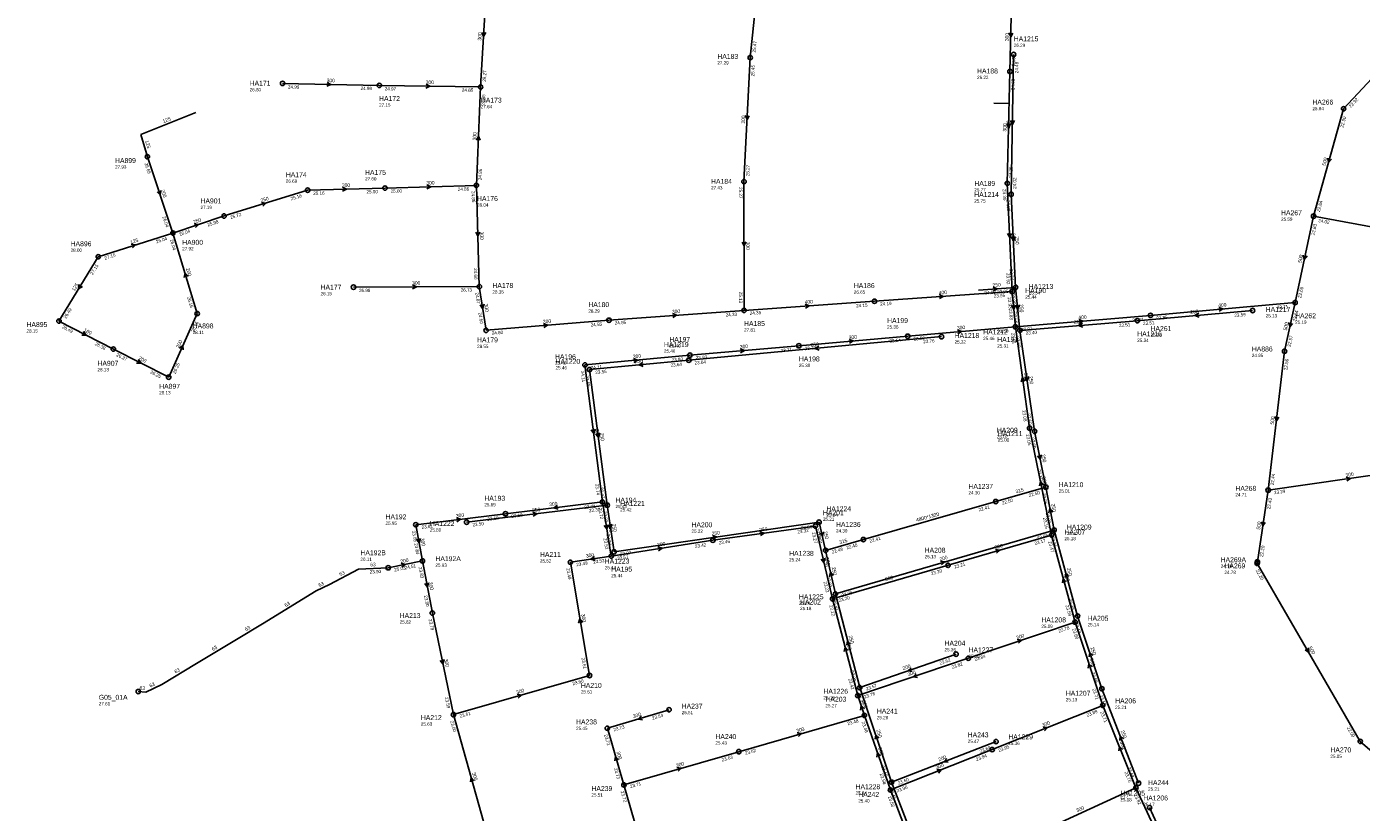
# Model space of a CAD drawing. Header units: metres. Extents: x 179992 to 198392, y 351761 to 369438.
# Tile 102 of 194: x 194012 to 194499, y 360667 to 360953. Entities that reach past the tile are written whole.
import ezdxf

# ---------------------------------------------------------------- set-up
doc = ezdxf.new("R2010")
doc.units = ezdxf.units.M

msp = doc.modelspace()

# ---------------------------------------------------------------- linework, layer by layer
at = {"layer": 'B-WE-RI-GWA-RIOOLLEIDING', "linetype": 'Continuous'}
msp.add_lwpolyline([(194364.924, 360925.469), (194370.576, 360925.271)], dxfattribs=at)
at = {"layer": 'B-WE-RI-GWA-RIOOLLEIDING_BETON_250', "linetype": 'Continuous'}
msp.add_lwpolyline([(194262.52, 360766.08), (194299.906, 360771.282)], dxfattribs=at)
at = {"layer": 'B-WE-RI-GWA-RIOOLLEIDING_BETON_300', "linetype": 'Continuous'}
for points in [[(194279.61, 360975.96), (194276.14, 360942.05)], [(194180.03, 360968.17), (194177.86, 360931.33)], [(194371.47, 360962.15), (194370.86, 360936.99)], [(194276.14, 360942.05), (194273.88, 360896.85)], [(194370.86, 360936.99), (194369.87, 360896.18)], [(194105.64, 360932.62), (194140.92, 360931.92)], [(194140.92, 360931.92), (194177.86, 360931.33)], [(194177.86, 360931.33), (194176.3, 360895.44)], [(194143, 360894.48), (194176.3, 360895.44)], [(194176.3, 360895.44), (194177.38, 360858.54)], [(194273.88, 360896.85), (194273.9, 360849.9)], [(194369.87, 360896.18), (194371.64, 360856.78)], [(194114.79, 360893.71), (194143, 360894.48)], [(194481.53, 360884.24), (194532.23, 360874.92)], [(194131.5, 360858.36), (194177.38, 360858.54)], [(194177.38, 360858.54), (194179.83, 360842.62)], [(194224.66, 360846.31), (194273.9, 360849.9)], [(194179.83, 360842.62), (194224.66, 360846.31)], [(194333.59, 360840.48), (194372.83, 360843.89)], [(194378.01, 360806.97), (194372.83, 360843.89)], [(194293.89, 360836.98), (194333.59, 360840.48)], [(194215.906, 360830.003), (194254.18, 360833.58)], [(194254.18, 360833.58), (194293.89, 360836.98)], [(194222.27, 360780.07), (194215.906, 360830.003)], [(194386.03, 360767.98), (194378.01, 360806.97)], [(194464.99, 360784.35), (194524.9, 360792.92)], [(194186.91, 360775.74), (194222.27, 360780.07)], [(194222.27, 360780.07), (194225.48, 360760.35)], [(194154.22, 360771.75), (194186.91, 360775.74)], [(194154.22, 360771.75), (194156.65, 360758.54)], [(194299.906, 360771.282), (194306.17, 360744.72)], [(194225.48, 360760.35), (194262.52, 360766.08)], [(194348.27, 360756.96), (194386.03, 360767.98)], [(194394.57, 360736.25), (194386.03, 360767.98)], [(194210.58, 360758.08), (194225.48, 360760.35)], [(194156.65, 360758.54), (194160.25, 360739.56)], [(194217.56, 360716.8), (194210.58, 360758.08)], [(194306.17, 360744.72), (194348.27, 360756.96)], [(194315.39, 360709.47), (194306.17, 360744.72)], [(194160.25, 360739.56), (194167.95, 360702.52)], [(194355.67, 360723.09), (194394.57, 360736.25)], [(194404.69, 360705.91), (194394.57, 360736.25)], [(194315.39, 360709.47), (194355.67, 360723.09)], [(194167.95, 360702.52), (194217.56, 360716.8)], [(194317.78, 360702.24), (194315.39, 360709.47)], [(194364.36, 360689.77), (194404.69, 360705.91)], [(194416.78, 360675.85), (194404.69, 360705.91)], [(194180.87, 360656.6), (194167.95, 360702.52)], [(194246.55, 360704.31), (194224.06, 360697.54)], [(194271.98, 360689.02), (194317.78, 360702.24)], [(194327.26, 360675.08), (194317.78, 360702.24)], [(194224.06, 360697.54), (194230.08, 360676.9)], [(194230.08, 360676.9), (194271.98, 360689.02)], [(194327.26, 360675.08), (194364.36, 360689.77)], [(194241.85, 360636.2), (194230.08, 360676.9)], [(194340.27, 360640.99), (194327.26, 360675.08)], [(194377.34, 360657.79), (194416.78, 360675.85)], [(194430.57, 360646.1), (194416.78, 360675.85)]]:
    msp.add_lwpolyline(points, dxfattribs=at)
at = {"layer": 'B-WE-RI-GWA-RIOOLLEIDING_BETON_400', "linetype": 'Continuous'}
for points in [[(194321.45, 360853.23), (194371.64, 360856.78)], [(194371.64, 360856.78), (194372.83, 360843.89)], [(194273.9, 360849.9), (194321.45, 360853.23)], [(194422.1, 360848.06), (194474.82, 360852.73)], [(194372.83, 360843.89), (194422.1, 360848.06)]]:
    msp.add_lwpolyline(points, dxfattribs=at)
at = {"layer": 'B-WE-RI-GWA-RIOOLLEIDING_BETON_500', "linetype": 'Continuous'}
for points in [[(194523.59, 360956.6), (194492.48, 360923.41)], [(194492.48, 360923.41), (194481.53, 360884.24)], [(194481.53, 360884.24), (194474.82, 360852.73)], [(194474.82, 360852.73), (194470.96, 360834.98)], [(194470.96, 360834.98), (194464.99, 360784.35)], [(194464.99, 360784.35), (194461.055, 360758.237)], [(194461.055, 360758.237), (194460.97, 360757.67)], [(194460.97, 360757.67), (194498.56, 360692.75)], [(194498.56, 360692.75), (194537.58, 360659.17)]]:
    msp.add_lwpolyline(points, dxfattribs=at)
at = {"layer": 'B-WE-RI-GWA-RIOOLLEIDING_GVK_125', "linetype": 'Continuous'}
msp.add_lwpolyline([(194024.13, 360845.98), (194038.46, 360869.45)], dxfattribs=at)
at = {"layer": 'B-WE-RI-GWA-RIOOLLEIDING_PVC_125', "linetype": 'Continuous'}
for points in [[(194074, 360922), (194054, 360914)], [(194054, 360914), (194056.36, 360905.91)], [(194038.46, 360869.45), (194065.67, 360878.09)]]:
    msp.add_lwpolyline(points, dxfattribs=at)
at = {"layer": 'B-WE-RI-GWA-RIOOLLEIDING_PVC_160', "linetype": 'Continuous'}
msp.add_lwpolyline([(194043.95, 360835.79), (194024.13, 360845.98)], dxfattribs=at)
at = {"layer": 'B-WE-RI-GWA-RIOOLLEIDING_PVC_200', "linetype": 'Continuous'}
for points in [[(194056.36, 360905.91), (194065.67, 360878.09)], [(194074.51, 360848.72), (194065.67, 360878.09)], [(194064.12, 360825.54), (194074.51, 360848.72)], [(194064.12, 360825.54), (194043.95, 360835.79)], [(194156.65, 360758.54), (194144.16, 360756.05)]]:
    msp.add_lwpolyline(points, dxfattribs=at)
at = {"layer": 'B-WE-RI-GWA-RIOOLLEIDING_PVC_250', "linetype": 'Continuous'}
for points in [[(194114.79, 360893.71), (194084.33, 360884.3)], [(194065.67, 360878.09), (194084.33, 360884.3)]]:
    msp.add_lwpolyline(points, dxfattribs=at)
at = {"layer": 'B-WE-RI-GWA-RIOOLPUT_INSPECTIEPUT'}
for centre in [(194276.14, 360942.05), (194370.86, 360936.99), (194105.64, 360932.62), (194140.92, 360931.92), (194177.86, 360931.33), (194492.48, 360923.41), (194056.36, 360905.91), (194176.3, 360895.44), (194273.88, 360896.85), (194369.87, 360896.18), (194114.79, 360893.71), (194143, 360894.48), (194084.33, 360884.3), (194481.53, 360884.24), (194065.67, 360878.09), (194038.46, 360869.45), (194131.5, 360858.36), (194177.38, 360858.54), (194371.64, 360856.78), (194321.45, 360853.23), (194474.82, 360852.73), (194024.13, 360845.98), (194074.51, 360848.72), (194224.66, 360846.31), (194273.9, 360849.9), (194422.1, 360848.06), (194179.83, 360842.62), (194372.83, 360843.89), (194293.89, 360836.98), (194333.59, 360840.48), (194043.95, 360835.79), (194254.18, 360833.58), (194470.96, 360834.98), (194215.91, 360830), (194064.12, 360825.54), (194378.01, 360806.97), (194464.99, 360784.35), (194222.27, 360780.07), (194186.91, 360775.74), (194154.22, 360771.75), (194299.91, 360771.28), (194262.52, 360766.08), (194386.03, 360767.98), (194156.65, 360758.54), (194225.48, 360760.35), (194210.58, 360758.08), (194348.27, 360756.96), (194460.97, 360757.67), (194461.05, 360758.24), (194306.17, 360744.72), (194160.25, 360739.56), (194394.57, 360736.25), (194355.67, 360723.09), (194217.56, 360716.8), (194315.39, 360709.47), (194404.69, 360705.91), (194167.95, 360702.52), (194246.55, 360704.31), (194317.78, 360702.24), (194224.06, 360697.54), (194498.56, 360692.75), (194271.98, 360689.02), (194364.36, 360689.77), (194230.08, 360676.9), (194416.78, 360675.85), (194327.26, 360675.08)]:
    msp.add_circle(centre, 0.8, dxfattribs=at)
at = {"layer": 'B-WE-RI-GWA_STROMINGSRICHTING'}
for points in [[(194178.31, 360951.23), (194178.95, 360949.75), (194179.75, 360951.15)], [(194370.48, 360951.03), (194371.16, 360949.57), (194371.92, 360950.99)], [(194121.85, 360933.02), (194123.28, 360932.27), (194121.83, 360931.58)], [(194157.96, 360932.37), (194159.39, 360931.62), (194157.94, 360930.93)], [(194274.36, 360920.92), (194275.01, 360919.45), (194275.8, 360920.85)], [(194369.68, 360918.04), (194370.36, 360916.58), (194371.12, 360918.01)], [(194176.3, 360911.98), (194177.08, 360913.39), (194177.74, 360911.92)], [(194486.7, 360905.41), (194487.01, 360903.82), (194488.09, 360905.02)], [(194158.19, 360895.64), (194159.65, 360894.96), (194158.23, 360894.2)], [(194061.24, 360893.59), (194061.02, 360892), (194059.88, 360893.14)], [(194127.44, 360894.78), (194128.9, 360894.09), (194127.48, 360893.34)], [(194097.97, 360889.27), (194099.56, 360889.01), (194098.4, 360887.89)], [(194073.41, 360881.42), (194075, 360881.2), (194073.86, 360880.06)], [(194177.52, 360878.45), (194176.84, 360876.99), (194176.08, 360878.41)], [(194371.41, 360877.95), (194370.76, 360876.48), (194369.97, 360877.89)], [(194050.47, 360874.02), (194052.07, 360873.77), (194050.91, 360872.65)], [(194274.61, 360874.82), (194273.89, 360873.38), (194273.17, 360874.81)], [(194477.77, 360870.04), (194478.17, 360868.48), (194479.18, 360869.74)], [(194071.19, 360862.23), (194070.09, 360863.41), (194069.82, 360861.82)], [(194031.43, 360859.32), (194031.29, 360857.71), (194032.66, 360858.57)], [(194153, 360859.16), (194154.44, 360858.45), (194153, 360857.72)], [(194179.1, 360852.11), (194178.6, 360850.58), (194177.67, 360851.89)], [(194296.19, 360852.18), (194297.67, 360851.57), (194296.29, 360850.75)], [(194345.06, 360855.62), (194346.55, 360855.01), (194345.16, 360854.19)], [(194372.82, 360851.84), (194372.23, 360850.34), (194371.39, 360851.7)], [(194247.79, 360848.72), (194249.28, 360848.1), (194247.9, 360847.28)], [(194446.96, 360850.99), (194448.46, 360850.4), (194447.09, 360849.55)], [(194033.09, 360842.18), (194034.04, 360840.89), (194032.43, 360840.9)], [(194200.75, 360845.06), (194202.24, 360844.46), (194200.87, 360843.63)], [(194351.71, 360842.78), (194353.21, 360842.18), (194351.84, 360841.34)], [(194395.97, 360846.57), (194397.46, 360845.97), (194396.09, 360845.14)], [(194472.49, 360845.42), (194472.89, 360843.85), (194473.9, 360845.11)], [(194068.07, 360836.11), (194069.32, 360837.13), (194069.38, 360835.52)], [(194312.24, 360839.32), (194313.74, 360838.73), (194312.37, 360837.89)], [(194233.54, 360832.37), (194235.04, 360831.79), (194233.68, 360830.94)], [(194272.54, 360835.87), (194274.04, 360835.28), (194272.66, 360834.44)], [(194053.08, 360831.96), (194054.04, 360830.66), (194052.43, 360830.68)], [(194376.33, 360824.1), (194375.42, 360825.43), (194374.91, 360823.9)], [(194467.43, 360811.18), (194467.97, 360809.66), (194468.86, 360811.01)], [(194219.62, 360806.56), (194219.09, 360805.04), (194218.19, 360806.37)], [(194493.42, 360789.14), (194494.95, 360788.64), (194493.62, 360787.72)], [(194383.02, 360786.21), (194382.02, 360787.47), (194381.6, 360785.92)], [(194205.93, 360778.79), (194204.59, 360777.91), (194206.11, 360777.37)], [(194169.05, 360774.29), (194170.57, 360773.74), (194169.22, 360772.86)], [(194224.35, 360771.75), (194223.88, 360770.21), (194222.93, 360771.52)], [(194279.69, 360769.2), (194281.21, 360768.68), (194279.89, 360767.77)], [(194462.53, 360772.82), (194463.02, 360771.29), (194463.95, 360772.61)], [(194155.88, 360766.69), (194155.43, 360765.15), (194154.47, 360766.43)], [(194219.35, 360760.14), (194218.03, 360759.21), (194219.56, 360758.72)], [(194242.47, 360763.71), (194244, 360763.21), (194242.69, 360762.28)], [(194303.41, 360759.57), (194303.04, 360758), (194302.01, 360759.24)], [(194365.57, 360762.76), (194367.15, 360762.47), (194365.97, 360761.38)], [(194148.85, 360757.72), (194150.4, 360757.29), (194149.13, 360756.31)], [(194158.89, 360750.6), (194158.45, 360749.05), (194157.47, 360750.33)], [(194391.37, 360750.91), (194390.3, 360752.11), (194389.98, 360750.54)], [(194215.02, 360736.14), (194214.07, 360737.44), (194213.6, 360735.9)], [(194311.84, 360725.88), (194310.78, 360727.09), (194310.45, 360725.52)], [(194373.53, 360729.89), (194375.12, 360729.67), (194373.99, 360728.53)], [(194479.67, 360726.82), (194479.77, 360725.21), (194478.42, 360726.1)], [(194164.51, 360722.6), (194164.1, 360721.04), (194163.1, 360722.3)], [(194400.77, 360719.94), (194399.63, 360721.08), (194399.4, 360719.49)], [(194336.66, 360717.42), (194335.53, 360716.28), (194337.12, 360716.06)], [(194191.17, 360709.95), (194192.76, 360709.66), (194191.57, 360708.57)], [(194317.82, 360704.62), (194316.59, 360705.85), (194316.33, 360704.13)], [(194236.48, 360702.03), (194235.3, 360700.92), (194236.89, 360700.65)], [(194293.3, 360695.92), (194294.88, 360695.63), (194293.7, 360694.54)], [(194382.92, 360697.97), (194384.52, 360697.84), (194383.46, 360696.64)], [(194228.16, 360686.04), (194227.07, 360687.22), (194226.78, 360685.64)], [(194323.67, 360687.54), (194322.52, 360688.66), (194322.31, 360687.06)], [(194411.94, 360689.81), (194410.73, 360690.88), (194410.6, 360689.28)], [(194249.45, 360683.25), (194251.03, 360682.96), (194249.85, 360681.87)], [(194344.21, 360682.56), (194345.81, 360682.43), (194344.74, 360681.23)], [(194175.49, 360678.37), (194174.41, 360679.56), (194174.11, 360677.98)]]:
    msp.add_lwpolyline(points, dxfattribs=at)
at = {"layer": 'B-WE-RI-HWA-RIOOLLEIDING_PVC_200', "linetype": 'Continuous'}
for points in [[(194307.217, 360746.545), (194386.945, 360769.82)], [(194351.209, 360724.561), (194316.092, 360712.365)], [(194365.767, 360692.697), (194327.711, 360677.891)]]:
    msp.add_lwpolyline(points, dxfattribs=at)
at = {"layer": 'B-WE-RI-HWA-RIOOLLEIDING_PVC_250', "linetype": 'Continuous'}
for points in [[(194372.16, 360943.168), (194371.273, 360892.202)], [(194371.273, 360892.202), (194372.895, 360858.287)], [(194359.433, 360857.272), (194372.895, 360858.287)], [(194372.895, 360858.287), (194374.497, 360842.595)], [(194459.319, 360849.84), (194417.251, 360846.122)], [(194417.251, 360846.122), (194374.497, 360842.595)], [(194374.497, 360842.595), (194379.822, 360805.804)], [(194345.893, 360840.313), (194253.759, 360831.734)], [(194253.759, 360831.734), (194217.564, 360828.286)], [(194217.564, 360828.286), (194223.986, 360778.87)], [(194379.822, 360805.804), (194383.931, 360785.455)], [(194386.945, 360769.82), (194383.931, 360785.455)], [(194172.751, 360772.681), (194223.986, 360778.87)], [(194223.986, 360778.87), (194226.507, 360761.867)], [(194226.507, 360761.867), (194301.242, 360772.698)], [(194301.242, 360772.698), (194303.654, 360762.401)], [(194395.516, 360738.463), (194386.945, 360769.82)], [(194303.654, 360762.401), (194307.217, 360746.545)], [(194307.217, 360746.545), (194316.092, 360712.365)], [(194404.365, 360711.956), (194395.516, 360738.463)], [(194327.711, 360677.891), (194316.092, 360712.365)], [(194417.735, 360677.526), (194404.365, 360711.956)], [(194340.619, 360644.305), (194327.711, 360677.891)], [(194421.768, 360668.617), (194431.108, 360648.197)]]:
    msp.add_lwpolyline(points, dxfattribs=at)
at = {"layer": 'B-WE-RI-HWA-RIOOLLEIDING_PVC_315', "linetype": 'Continuous'}
for points in [[(194365.669, 360780.211), (194383.931, 360785.455)], [(194303.654, 360762.401), (194317.398, 360766.348)]]:
    msp.add_lwpolyline(points, dxfattribs=at)
at = {"layer": 'B-WE-RI-HWA-RIOOLPUT_INSPECTIEPUT'}
for centre in [(194372.16, 360943.17), (194371.27, 360892.2), (194372.89, 360858.29), (194417.25, 360846.12), (194459.32, 360849.84), (194374.5, 360842.59), (194345.89, 360840.31), (194253.76, 360831.73), (194217.56, 360828.29), (194379.82, 360805.8), (194383.93, 360785.46), (194223.99, 360778.87), (194172.75, 360772.68), (194301.24, 360772.7), (194386.95, 360769.82), (194226.51, 360761.87), (194303.65, 360762.4), (194307.22, 360746.54), (194395.52, 360738.46), (194351.21, 360724.56), (194316.09, 360712.36), (194404.36, 360711.96), (194365.77, 360692.7), (194327.71, 360677.89), (194417.73, 360677.53), (194421.77, 360668.62)]:
    msp.add_circle(centre, 0.8, dxfattribs=at)
at = {"layer": 'B-WE-RI-HWA_STROMINGSRICHTING'}
for points in [[(194371.02, 360919.14), (194371.72, 360917.68), (194372.46, 360919.11)], [(194372.73, 360876.72), (194372.08, 360875.24), (194371.3, 360876.65)], [(194364.67, 360858.39), (194366.16, 360857.78), (194364.78, 360856.95)], [(194374.27, 360851.95), (194373.7, 360850.44), (194372.83, 360851.8)], [(194439.66, 360848.82), (194438.28, 360847.98), (194439.78, 360847.39)], [(194397.25, 360845.19), (194395.87, 360844.36), (194397.37, 360843.76)], [(194301.19, 360836.87), (194299.83, 360836.02), (194301.33, 360835.44)], [(194237.03, 360830.86), (194235.66, 360830.01), (194237.16, 360829.43)], [(194377.67, 360825.73), (194377.16, 360824.2), (194376.24, 360825.52)], [(194221.3, 360805.1), (194220.78, 360803.58), (194219.88, 360804.91)], [(194382.3, 360797.18), (194381.88, 360795.63), (194380.89, 360796.9)], [(194196.85, 360776.32), (194198.37, 360775.78), (194197.03, 360774.89)], [(194386.42, 360776.36), (194385.44, 360777.64), (194385, 360776.09)], [(194225.75, 360771.9), (194225.25, 360770.37), (194224.32, 360771.69)], [(194302.82, 360769.12), (194302.45, 360767.55), (194301.42, 360768.79)], [(194262.35, 360767.79), (194263.87, 360767.28), (194262.55, 360766.36)], [(194306.45, 360753.23), (194305.44, 360754.47), (194305.05, 360752.91)], [(194345.5, 360758.47), (194347.08, 360758.18), (194345.9, 360757.09)], [(194392.3, 360752.94), (194391.23, 360754.14), (194390.92, 360752.56)], [(194312.71, 360728.24), (194311.65, 360729.45), (194311.32, 360727.88)], [(194401.08, 360724.07), (194399.94, 360725.21), (194399.71, 360723.62)], [(194334.77, 360719.62), (194333.65, 360718.46), (194335.25, 360718.26)], [(194323.04, 360693.99), (194321.9, 360695.13), (194321.68, 360693.53)], [(194412.24, 360693.66), (194411.05, 360694.74), (194410.9, 360693.14)], [(194347.82, 360686.49), (194346.74, 360685.29), (194348.34, 360685.15)]]:
    msp.add_lwpolyline(points, dxfattribs=at)
at = {"layer": 'B-WE-RI-PERSLEIDING-POMPPUT'}
msp.add_circle((194053.04, 360710.94), 0.8, dxfattribs=at)
at = {"layer": 'B-WE-RI-PERSLEIDING-RIOOLPUT_INSPECTIEPUT'}
msp.add_circle((194144.16, 360756.05), 0.8, dxfattribs=at)
at = {"layer": 'B-WE-RI-PERSLEIDING_PE_63', "linetype": 'Continuous'}
msp.add_lwpolyline([(194053.04, 360710.94), (194055.777, 360710.676), (194061.68, 360713.5), (194074.256, 360721.199), (194088.885, 360729.925), (194098.381, 360735.571), (194117.886, 360747.633), (194122.762, 360749.943), (194133.285, 360755.59), (194144.16, 360756.05)], dxfattribs=at)
at = {"layer": 'B-WE-RI-SWA-RIOOLLEIDING_PE_1320', "linetype": 'Continuous'}
msp.add_lwpolyline([(194317.398, 360766.348), (194365.669, 360780.211)], dxfattribs=at)
at = {"layer": 'B-WE-RI-SWA-RIOOLPUT_INSPECTIEPUT'}
for centre in [(194365.67, 360780.21), (194317.4, 360766.35)]:
    msp.add_circle(centre, 0.8, dxfattribs=at)

# ---------------------------------------------------------------- texts
at = {"layer": 'B-WE-RI-GWA_AFM'}
for s, rotation, p in [('300', 86.63, (194178.07, 360948.23)), ('300', 88.61, (194370.36, 360948.02)), ('300', -1.14, (194121.73, 360933.09)), ('300', -0.92, (194157.84, 360932.44)), ('125', 21.8, (194062.26, 360918.13)), ('300', 87.14, (194274.16, 360917.91)), ('300', 88.61, (194369.55, 360915.05)), ('125', -73.74, (194055.5, 360911.69)), ('300', 87.51, (194176.24, 360911.85)), ('500', 74.38, (194485.83, 360902.52)), ('300', 1.56, (194127.31, 360894.84)), ('300', 1.65, (194158.07, 360895.72)), ('200', -71.5, (194061.26, 360893.72)), ('250', 17.17, (194097.85, 360889.28)), ('250', 18.41, (194073.27, 360881.43)), ('125', 17.62, (194050.34, 360874.06)), ('300', -88.32, (194177.58, 360878.59)), ('300', -87.43, (194371.47, 360878.07)), ('300', -89.98, (194274.67, 360874.94)), ('500', 77.98, (194477.08, 360867.13)), ('200', -73.25, (194070.39, 360865.13)), ('125', 58.59, (194029.82, 360856.78)), ('300', 0.22, (194152.87, 360859.22)), ('400', 4.05, (194344.93, 360855.65)), ('300', -81.25, (194179.15, 360852.24)), ('400', 4.01, (194296.05, 360852.25)), ('400', -84.73, (194372.87, 360851.98)), ('400', 5.06, (194446.84, 360851.06)), ('300', 4.17, (194247.66, 360848.75)), ('400', 4.84, (194395.86, 360846.62)), ('160', -27.21, (194033.01, 360842.29)), ('300', 4.71, (194200.62, 360845.12)), ('300', 4.97, (194351.59, 360842.84)), ('500', 77.73, (194471.8, 360842.48)), ('200', 65.86, (194067.96, 360836.01)), ('300', 4.89, (194272.42, 360835.93)), ('300', 5.04, (194312.12, 360839.37)), ('200', -26.94, (194052.99, 360832.07)), ('300', 5.34, (194233.43, 360832.4)), ('300', -82.01, (194375.98, 360827.08)), ('500', 83.28, (194467.01, 360808.19)), ('300', -82.74, (194219.66, 360806.69)), ('300', -78.38, (194382.47, 360789.16)), ('300', 8.14, (194493.28, 360789.18)), ('300', 6.98, (194202.95, 360778.49)), ('300', 6.96, (194168.92, 360774.34)), ('300', -80.75, (194224.39, 360771.88)), ('250', 7.92, (194279.56, 360769.24)), ('500', 81.43, (194462.01, 360769.87)), ('300', -79.58, (194155.92, 360766.83)), ('300', 8.79, (194242.33, 360763.74)), ('300', 16.27, (194365.44, 360762.78)), ('200', 11.27, (194148.72, 360757.73)), ('300', 8.66, (194216.37, 360759.74)), ('300', -76.73, (194303.43, 360759.71)), ('300', -79.26, (194158.92, 360750.74)), ('300', 16.21, (194325.5, 360751.16)), ('300', -74.94, (194390.64, 360753.83)), ('300', -80.4, (194214.57, 360739.1)), ('300', 18.69, (194373.39, 360729.9)), ('300', -75.34, (194311.15, 360728.79)), ('500', -59.93, (194479.66, 360726.95)), ('300', -78.26, (194164.54, 360722.72)), ('300', -71.55, (194399.86, 360722.81)), ('300', 18.68, (194333.8, 360716.52)), ('300', 16.06, (194191.03, 360709.97)), ('300', -71.71, (194316.83, 360707.56)), ('300', 16.75, (194233.59, 360701.25)), ('300', 16.1, (194293.16, 360695.94)), ('300', 21.81, (194382.79, 360697.97)), ('300', -68.09, (194410.88, 360692.6)), ('300', -73.74, (194227.37, 360688.94)), ('300', -70.76, (194322.74, 360690.38)), ('300', -74.29, (194174.74, 360681.27)), ('300', 16.13, (194249.31, 360683.28)), ('300', 21.6, (194344.07, 360682.6)), ('300', 24.6, (194395.32, 360666.87))]:
    msp.add_text(s, height=1.3, rotation=rotation, dxfattribs=at).set_placement(p)
at = {"layer": 'B-WE-RI-GWA_BOB'}
for s, rotation, p in [('25.47', 84.16, (194278.13, 360943.86)), ('24.65', 88.61, (194372.71, 360938.95)), ('25.27', 86.63, (194179.77, 360933.22)), ('25.45', 87.14, (194277.6, 360935.17)), ('24.99', -1.14, (194107.6, 360930.78)), ('24.98', -1.14, (194134.09, 360930.26)), ('24.97', -0.92, (194142.89, 360930.09)), ('24.85', -0.92, (194171.03, 360929.64)), ('24.68', 88.61, (194372.49, 360930.15)), ('24.85', 87.51, (194179.36, 360924.46)), ('22.92', 46.85, (194495.16, 360923.64)), ('22.90', 74.38, (194492.38, 360916.38)), ('26.65', -71.5, (194055.29, 360903.44)), ('24.86', 87.51, (194178.19, 360897.36)), ('25.27', 87.14, (194275.78, 360898.76)), ('24.29', 88.61, (194371.72, 360898.14)), ('25.16', 17.17, (194108.82, 360889.98)), ('25.16', 1.56, (194116.84, 360891.97)), ('25.00', 1.56, (194136.25, 360892.5)), ('25.00', 1.65, (194145.05, 360892.74)), ('24.86', 1.65, (194169.55, 360893.44)), ('24.85', -88.32, (194174.56, 360893.39)), ('25.27', -89.98, (194272.08, 360894.85)), ('24.30', -87.43, (194368.16, 360894.1)), ('22.84', 74.38, (194483.8, 360885.68)), ('26.04', -71.5, (194061.81, 360883.97)), ('25.98', 18.41, (194078.45, 360880.44)), ('25.72', 17.17, (194086.77, 360883.17)), ('22.83', 77.98, (194481.87, 360877.21)), ('24.02', -10.42, (194483.17, 360882.11)), ('26.04', 17.62, (194059.73, 360874.32)), ('26.04', 18.41, (194068.14, 360877.01)), ('26.04', -73.25, (194064.52, 360875.66)), ('27.15', 58.59, (194036.45, 360862.71)), ('27.15', 17.62, (194040.91, 360868.34)), ('24.66', -88.32, (194175.38, 360865.28)), ('23.92', -87.43, (194369.54, 360863.49)), ('26.98', 0.22, (194133.51, 360856.57)), ('26.73', 0.22, (194170.59, 360856.71)), ('25.13', -89.98, (194272.1, 360856.7)), ('22.65', 77.98, (194477, 360854.31)), ('26.16', -73.25, (194070.83, 360854.71)), ('24.67', -81.25, (194175.91, 360856.29)), ('24.15', 4.01, (194314.79, 360850.96)), ('24.19', 4.05, (194323.57, 360851.58)), ('23.95', 4.05, (194364.98, 360854.5)), ('23.93', -84.73, (194370.03, 360854.62)), ('22.71', 5.06, (194468.21, 360850.34)), ('26.49', 58.59, (194026.71, 360846.75)), ('24.60', -81.25, (194177.02, 360849.07)), ('24.33', 4.17, (194267.25, 360847.61)), ('24.35', 4.01, (194276.02, 360848.24)), ('23.83', -84.73, (194370.41, 360850.5)), ('22.81', 4.84, (194415.48, 360845.69)), ('22.85', 5.06, (194424.25, 360846.44)), ('22.64', 77.73, (194475.13, 360845.7)), ('26.49', -27.21, (194025.09, 360843.46)), ('26.15', 65.86, (194073.37, 360841.78)), ('24.60', 4.71, (194181.97, 360840.99)), ('24.55', 4.71, (194218.03, 360843.96)), ('24.55', 4.17, (194226.79, 360844.66)), ('23.50', 4.97, (194366.21, 360841.51)), ('23.01', 4.84, (194374.97, 360842.27)), ('26.38', -27.21, (194037.08, 360837.3)), ('23.54', 5.04, (194326.97, 360838.09)), ('23.56', 4.97, (194335.74, 360838.86)), ('23.01', -82.01, (194371.33, 360841.66)), ('22.57', 77.73, (194473.14, 360836.55)), ('26.37', -26.94, (194044.92, 360833.28)), ('23.93', 5.34, (194247.58, 360831.16)), ('23.93', 4.89, (194256.33, 360831.96)), ('23.71', 4.89, (194287.27, 360834.61)), ('23.72', 5.04, (194296.04, 360835.36)), ('26.25', -26.94, (194057.24, 360827.02)), ('26.25', 65.86, (194066.58, 360826.63)), ('24.11', -82.74, (194214.37, 360827.79)), ('24.11', 5.34, (194218.06, 360828.4)), ('22.56', 83.28, (194471.95, 360828.02)), ('23.08', -82.01, (194375.28, 360813.45)), ('23.05', -78.38, (194376.65, 360804.65)), ('22.44', 83.28, (194467.01, 360786.13)), ('23.74', -82.74, (194219.62, 360786.59)), ('23.29', 8.14, (194467.22, 360782.85)), ('23.71', 6.98, (194215.74, 360777.46)), ('22.43', 81.43, (194465.76, 360777.36)), ('23.68', 6.96, (194180.38, 360773.13)), ('23.68', 6.98, (194189.11, 360774.2)), ('23.72', -80.75, (194220.81, 360777.81)), ('23.15', -78.38, (194382.9, 360774.28)), ('23.85', -79.58, (194152.81, 360769.46)), ('23.81', 6.96, (194156.42, 360770.21)), ('23.32', 7.92, (194293.42, 360768.56)), ('23.27', -76.73, (194298.61, 360768.92)), ('23.84', -79.58, (194153.65, 360764.9)), ('23.52', -80.75, (194222.61, 360766.77)), ('23.42', 8.79, (194256.08, 360763.26)), ('23.46', 7.92, (194264.75, 360764.57)), ('23.17', 16.27, (194380.01, 360764.35)), ('23.47', -74.94, (194384.81, 360765.58)), ('22.20', 81.43, (194463.13, 360759.95)), ('23.52', 8.66, (194219.03, 360757.55)), ('23.51', 8.79, (194227.73, 360758.88)), ('25.03', 11.27, (194146.47, 360754.68)), ('24.51', 11.27, (194150.33, 360755.45)), ('23.83', -79.26, (194155.25, 360756.24)), ('23.49', -80.4, (194209.14, 360755.81)), ('23.49', 8.66, (194212.83, 360756.6)), ('23.20', 16.21, (194342.24, 360753.33)), ('23.21', 16.27, (194350.69, 360755.79)), ('22.20', -59.93, (194460.41, 360755.04)), ('23.22', -76.73, (194302.86, 360750.93)), ('23.80', -79.26, (194157.21, 360745.91)), ('23.20', 16.21, (194308.59, 360743.55)), ('23.22', -75.34, (194304.93, 360742.33)), ('23.59', -74.94, (194391.06, 360742.35)), ('23.79', -78.26, (194158.89, 360737.24)), ('23.78', 18.69, (194388.71, 360732.37)), ('23.60', -71.55, (194393.5, 360733.78)), ('23.61', -80.4, (194214.65, 360723.2)), ('23.82', 18.68, (194349.8, 360719.21)), ('23.84', 18.69, (194358.14, 360722.03)), ('23.60', 16.06, (194211.52, 360713.19)), ('23.42', -75.34, (194311.93, 360715.59)), ('23.78', 18.68, (194317.86, 360708.41)), ('23.71', -71.55, (194400.83, 360711.79)), ('23.59', -78.26, (194164.8, 360708.81)), ('23.61', 16.06, (194170.37, 360701.34)), ('23.84', 16.75, (194240.56, 360700.63)), ('23.48', 16.1, (194311.75, 360698.62)), ('23.89', 21.81, (194399.05, 360701.71)), ('23.71', -68.09, (194403.77, 360703.38)), ('23.60', -74.29, (194166.76, 360700.11)), ('23.73', 16.75, (194226.49, 360696.39)), ('23.48', -70.76, (194316.74, 360699.76)), ('22.09', -59.93, (194493.59, 360697.73)), ('23.72', -73.74, (194222.89, 360695.12)), ('23.95', 21.81, (194366.89, 360688.84)), ('23.63', 16.13, (194265.95, 360685.4)), ('23.62', 16.1, (194274.4, 360687.85)), ('23.94', 21.6, (194358.7, 360685.59)), ('23.73', -73.74, (194226.45, 360682.92)), ('23.76', -68.09, (194412.57, 360681.49)), ('23.71', 16.13, (194232.5, 360675.73)), ('23.58', -70.76, (194323.32, 360680.91)), ('23.96', 21.6, (194329.78, 360674.14)), ('23.72', -73.87, (194228.91, 360674.48)), ('23.58', -69.11, (194326.29, 360672.57)), ('23.78', 24.6, (194411.35, 360671.38)), ('23.82', -65.13, (194415.99, 360673.28))]:
    msp.add_text(s, height=1.2, rotation=rotation, dxfattribs=at).set_placement(p)
at = {"layer": 'B-WE-RI-GWA_PUTDEKSELNIVEAU'}
for s, p in [('27.29', (194264.16, 360939.53)), ('26.22', (194358.86, 360934.22)), ('26.80', (194093.64, 360929.76)), ('27.15', (194140.84, 360924.18)), ('27.64', (194177.94, 360923.59)), ('25.84', (194481.12, 360922.87)), ('27.93', (194044.57, 360901.57)), ('26.69', (194106.84, 360896.41)), ('27.60', (194135.72, 360897.24)), ('27.43', (194261.88, 360893.99)), ('25.77', (194357.87, 360893.24)), ('27.19', (194075.73, 360886.85)), ('28.04', (194176.55, 360887.71)), ('25.59', (194469.69, 360882.54)), ('28.00', (194028.37, 360871.24)), ('27.92', (194069.06, 360871.76)), ('28.15', (194119.5, 360855.42)), ('28.35', (194182.16, 360856.02)), ('26.65', (194313.92, 360855.98)), ('25.44', (194376.43, 360854.17)), ('28.29', (194217.13, 360849.06)), ('28.15', (194012.29, 360841.8)), ('28.11', (194072.87, 360841.27)), ('27.81', (194273.9, 360842.16)), ('25.36', (194326.06, 360843.23)), ('25.19', (194474.82, 360844.99)), ('28.55', (194176.56, 360836.17)), ('25.40', (194246.65, 360836.33)), ('25.31', (194366.21, 360836.32)), ('25.26', (194422.1, 360840.32)), ('24.95', (194459.03, 360832.87)), ('28.13', (194038.17, 360827.67)), ('25.40', (194204.98, 360830.08)), ('25.38', (194293.89, 360829.24)), ('28.13', (194060.67, 360819.27)), ('25.07', (194366.07, 360803.28)), ('25.69', (194179.21, 360778.47)), ('25.43', (194227.02, 360777.8)), ('24.71', (194453.04, 360782.08)), ('25.21', (194302.66, 360773.17)), ('25.95', (194143.19, 360771.7)), ('25.32', (194254.74, 360768.8)), ('25.18', (194390.71, 360766.12)), ('25.52', (194199.5, 360757.96)), ('25.13', (194339.75, 360759.53)), ('25.93', (194161.38, 360756.43)), ('24.78', (194447.67, 360756.05)), ('24.78', (194449.06, 360753.81)), ('25.44', (194225.48, 360752.61)), ('25.18', (194294.31, 360740.62)), ('25.82', (194148.34, 360735.7)), ('25.14', (194399.16, 360734.71)), ('25.36', (194346.99, 360725.62)), ('25.51', (194214.41, 360710.24)), ('25.27', (194303.58, 360705.21)), ('25.21', (194409.2, 360704.61)), ('25.51', (194251.16, 360702.69)), ('25.28', (194322.32, 360700.86)), ('25.63', (194156.07, 360698.5)), ('25.45', (194212.66, 360696.93)), ('25.43', (194263.46, 360691.59)), ('25.47', (194355.44, 360692.21)), ('25.05', (194487.68, 360686.72)), ('25.51', (194218.27, 360672.64)), ('25.40', (194315.55, 360670.5)), ('25.21', (194421.2, 360674.79))]:
    msp.add_text(s, height=1.2, dxfattribs=at).set_placement(p)
at = {"layer": 'B-WE-RI-GWA_PUTNUMMER'}
for s, p in [('HA183', (194264.16, 360941.57)), ('HA188', (194358.86, 360936.26)), ('HA171', (194093.64, 360931.8)), ('HA172', (194140.84, 360926.22)), ('HA173', (194177.94, 360925.63)), ('HA266', (194481.12, 360924.91)), ('HA899', (194044.57, 360903.61)), ('HA175', (194135.72, 360899.28)), ('HA174', (194106.84, 360898.45)), ('HA184', (194261.88, 360896.03)), ('HA189', (194357.87, 360895.28)), ('HA901', (194075.73, 360888.89)), ('HA176', (194176.55, 360889.75)), ('HA267', (194469.69, 360884.58)), ('HA896', (194028.37, 360873.28)), ('HA900', (194069.06, 360873.8)), ('HA177', (194119.5, 360857.46)), ('HA178', (194182.16, 360858.06)), ('HA186', (194313.92, 360858.02)), ('HA190', (194376.43, 360856.21)), ('HA180', (194217.13, 360851.1)), ('HA199', (194326.06, 360845.27)), ('HA262', (194474.82, 360847.03)), ('HA895', (194012.29, 360843.84)), ('HA898', (194072.87, 360843.31)), ('HA185', (194273.9, 360844.2)), ('HA261', (194422.1, 360842.36)), ('HA179', (194176.56, 360838.21)), ('HA197', (194246.65, 360838.37)), ('HA191', (194366.21, 360838.36)), ('HA196', (194204.98, 360832.12)), ('HA198', (194293.89, 360831.28)), ('HA886', (194459.03, 360834.91)), ('HA907', (194038.17, 360829.71)), ('HA897', (194060.67, 360821.31)), ('HA209', (194366.07, 360805.32)), ('HA268', (194453.04, 360784.12)), ('HA193', (194179.21, 360780.51)), ('HA194', (194227.02, 360779.84)), ('HA192', (194143.19, 360773.74)), ('HA201', (194302.66, 360775.21)), ('HA200', (194254.74, 360770.84)), ('HA207', (194390.71, 360768.16)), ('HA192A', (194161.38, 360758.47)), ('HA211', (194199.5, 360760)), ('HA208', (194339.75, 360761.57)), ('HA269A', (194447.67, 360758.09)), ('HA195', (194225.48, 360754.65)), ('HA269', (194449.06, 360755.85)), ('HA202', (194294.31, 360742.66)), ('HA213', (194148.34, 360737.74)), ('HA205', (194399.16, 360736.75)), ('HA204', (194346.99, 360727.66)), ('HA210', (194214.41, 360712.28)), ('HA237', (194251.16, 360704.73)), ('HA203', (194303.58, 360707.25)), ('HA206', (194409.2, 360706.65)), ('HA212', (194156.07, 360700.54)), ('HA238', (194212.66, 360698.97)), ('HA241', (194322.32, 360702.9)), ('HA243', (194355.44, 360694.25)), ('HA240', (194263.46, 360693.63)), ('HA270', (194487.68, 360688.76)), ('HA239', (194218.27, 360674.68)), ('HA244', (194421.2, 360676.83)), ('HA242', (194315.55, 360672.54))]:
    msp.add_text(s, height=1.8, dxfattribs=at).set_placement(p)
at = {"layer": 'B-WE-RI-HWA_AFM'}
for s, rotation, p in [('250', 89, (194370.91, 360916.14)), ('250', -87.26, (194372.78, 360876.85)), ('250', 4.31, (194364.54, 360858.43)), ('250', -84.17, (194374.32, 360852.08)), ('250', 5.05, (194436.67, 360848.62)), ('250', 4.72, (194394.25, 360845)), ('250', 5.32, (194298.21, 360836.65)), ('250', 5.44, (194234.04, 360830.62)), ('250', -81.76, (194377.71, 360825.83)), ('250', -82.6, (194221.35, 360805.23)), ('250', -78.58, (194382.33, 360797.31)), ('315', 16.02, (194373.08, 360783.16)), ('250', -79.09, (194385.91, 360779.3)), ('250', 6.89, (194196.73, 360776.37)), ('250', -81.57, (194225.79, 360772.02)), ('250', 8.25, (194262.22, 360767.83)), ('250', -76.82, (194302.85, 360769.27)), ('315', 16.02, (194308.82, 360764.69)), ('200', 16.27, (194345.36, 360758.5)), ('250', -77.34, (194305.85, 360756.17)), ('250', -74.71, (194391.58, 360755.86)), ('250', -75.44, (194312.02, 360731.16)), ('250', -71.54, (194400.18, 360726.93)), ('200', 19.15, (194331.93, 360718.71)), ('250', -71.37, (194322.15, 360696.84)), ('250', -68.78, (194411.21, 360696.5)), ('200', 21.26, (194345, 360685.45))]:
    msp.add_text(s, height=1.3, rotation=rotation, dxfattribs=at).set_placement(p)
at = {"layer": 'B-WE-RI-HWA_BOB'}
for s, rotation, p in [('24.48', 89, (194373.84, 360936.34)), ('24.02', 89, (194373.11, 360894.17)), ('24.02', -87.26, (194369.57, 360890.12)), ('23.74', -87.26, (194370.77, 360864.99)), ('24.00', 4.31, (194361.56, 360855.63)), ('23.95', 4.31, (194366.25, 360855.98)), ('22.80', -84.17, (194371.31, 360856.11)), ('22.69', -84.17, (194372.02, 360849.18)), ('23.59', 5.05, (194452.7, 360847.45)), ('23.40', 4.72, (194376.64, 360840.97)), ('23.51', 4.72, (194410.62, 360843.77)), ('23.51', 5.05, (194419.4, 360844.51)), ('23.76', 5.32, (194339.29, 360837.89)), ('22.69', -81.76, (194373, 360840.36)), ('23.55', 5.44, (194219.73, 360826.68)), ('23.64', 5.44, (194247.16, 360829.3)), ('23.64', 5.32, (194255.92, 360830.13)), ('23.55', -82.6, (194216.04, 360826.07)), ('22.60', -81.76, (194377.07, 360812.28)), ('22.60', -78.58, (194378.45, 360803.49)), ('22.50', -78.58, (194380.82, 360791.76)), ('23.47', -82.6, (194221.32, 360785.38)), ('22.50', 16.02, (194377.89, 360781.85)), ('22.50', 16.02, (194368.09, 360779.03)), ('23.26', -79.09, (194382.54, 360783.15)), ('23.32', 6.89, (194217.45, 360776.27)), ('23.32', -81.57, (194222.5, 360776.63)), ('23.31', -79.09, (194383.89, 360776.16)), ('23.50', 6.89, (194174.95, 360771.13)), ('23.08', 8.25, (194294.77, 360769.94)), ('23.08', -76.82, (194299.95, 360770.34)), ('23.27', -81.57, (194223.73, 360768.33)), ('23.01', -76.82, (194300.35, 360768.61)), ('22.48', 16.02, (194311.36, 360762.74)), ('23.66', 16.27, (194380.92, 360766.19)), ('23.31', -74.71, (194385.74, 360767.42)), ('23.27', 8.25, (194228.74, 360760.37)), ('22.71', -77.34, (194302.34, 360760.06)), ('22.48', 16.02, (194306.07, 360761.22)), ('22.81', -77.34, (194303.97, 360752.78)), ('23.76', 16.27, (194309.64, 360745.38)), ('23.43', -74.71, (194391.99, 360744.55)), ('22.81', -75.44, (194305.98, 360744.16)), ('23.43', -71.54, (194394.44, 360736)), ('23.62', 19.15, (194345.38, 360720.63)), ('23.22', -75.44, (194312.64, 360718.49)), ('23.55', -71.54, (194400.5, 360717.84)), ('23.57', 19.15, (194318.57, 360711.32)), ('23.22', -71.37, (194315.03, 360709.89)), ('23.55', -68.78, (194403.41, 360709.44)), ('23.69', 21.26, (194360.08, 360688.55)), ('23.45', -71.37, (194323.83, 360683.76)), ('23.68', -68.78, (194413.6, 360683.21)), ('23.60', 21.26, (194330.23, 360676.94)), ('23.45', -68.98, (194326.75, 360675.38))]:
    msp.add_text(s, height=1.2, rotation=rotation, dxfattribs=at).set_placement(p)
at = {"layer": 'B-WE-RI-HWA_PUTDEKSELNIVEAU'}
for s, p in [('26.29', (194372.24, 360945.93)), ('25.75', (194357.83, 360889.18)), ('25.54', (194377.68, 360855.68)), ('25.13', (194464.1, 360847.32)), ('25.32', (194350.67, 360837.79)), ('25.46', (194361.09, 360839.07)), ('25.34', (194417.25, 360838.38)), ('25.46', (194244.7, 360834.48)), ('25.46', (194205.19, 360828.37)), ('25.00', (194366.45, 360802.03)), ('25.01', (194388.64, 360783.43)), ('25.42', (194228.74, 360776.6)), ('25.24', (194303.93, 360774.64)), ('25.80', (194159.34, 360769.24)), ('25.17', (194391.62, 360767.96)), ('25.24', (194290.34, 360758.38)), ('25.44', (194223.11, 360755.53)), ('25.24', (194293.9, 360742.53)), ('25.09', (194382.29, 360734.12)), ('25.30', (194355.75, 360723.18)), ('25.19', (194302.84, 360708.1)), ('25.13', (194391.21, 360707.37)), ('25.36', (194370.25, 360691.48)), ('25.34', (194314.56, 360673.31)), ('25.18', (194411.1, 360670.93)), ('25.17', (194419.46, 360669.2))]:
    msp.add_text(s, height=1.2, dxfattribs=at).set_placement(p)
at = {"layer": 'B-WE-RI-HWA_PUTNUMMER'}
for s, p in [('HA1215', (194372.24, 360947.97)), ('HA1214', (194357.83, 360891.22)), ('HA1213', (194377.68, 360857.72)), ('HA1217', (194464.1, 360849.36)), ('HA1212', (194361.09, 360841.11)), ('HA1216', (194417.25, 360840.42)), ('HA1219', (194244.7, 360836.52)), ('HA1218', (194350.67, 360839.83)), ('HA1220', (194205.19, 360830.41)), ('HA1211', (194366.45, 360804.07)), ('HA1210', (194388.64, 360785.47)), ('HA1221', (194228.74, 360778.64)), ('HA1224', (194303.93, 360776.68)), ('HA1222', (194159.34, 360771.28)), ('HA1209', (194391.62, 360770)), ('HA1223', (194223.11, 360757.57)), ('HA1238', (194290.34, 360760.42)), ('HA1225', (194293.9, 360744.57)), ('HA1208', (194382.29, 360736.16)), ('HA1227', (194355.75, 360725.22)), ('HA1226', (194302.84, 360710.14)), ('HA1207', (194391.21, 360709.41)), ('HA1229', (194370.25, 360693.52)), ('HA1228', (194314.56, 360675.35)), ('HA1205', (194411.1, 360672.97)), ('HA1206', (194419.46, 360671.24))]:
    msp.add_text(s, height=1.8, dxfattribs=at).set_placement(p)
at = {"layer": 'B-WE-RI-PERSLEIDING_AFM'}
for rotation, p in [(28.22, (194126.74, 360752.97)), (2.42, (194137.64, 360756.56)), (25.35, (194119.06, 360749.05)), (31.73, (194106.84, 360741.69)), (30.73, (194092.35, 360732.89)), (30.82, (194080.29, 360725.7)), (31.47, (194066.67, 360717.48)), (-5.51, (194053.45, 360711.68)), (25.57, (194057.46, 360712.36))]:
    msp.add_text('63', height=1.3, rotation=rotation, dxfattribs=at).set_placement(p)
at = {"layer": 'B-WE-RI-PERSLEIDING_BOB'}
msp.add_text('23.90', height=1.2, rotation=2.42, dxfattribs=at).set_placement((194137.44, 360753.96))
at = {"layer": 'B-WE-RI-PERSLEIDING_PUTDEKSELNIVEAU'}
for s, p in [('26.11', (194134.04, 360758.58)), ('27.61', (194038.65, 360705.9))]:
    msp.add_text(s, height=1.2, dxfattribs=at).set_placement(p)
at = {"layer": 'B-WE-RI-PERSLEIDING_PUTNUMMER'}
for s, p in [('HA192B', (194134.04, 360760.62)), ('G05_01A', (194038.65, 360707.94))]:
    msp.add_text(s, height=1.8, dxfattribs=at).set_placement(p)
at = {"layer": 'B-WE-RI-SWA_AFM'}
msp.add_text('4800*1320', height=1.3, rotation=16.02, dxfattribs=at).set_placement((194336.82, 360772.75))
at = {"layer": 'B-WE-RI-SWA_BOB'}
for p in [(194359.63, 360776.6), (194319.82, 360765.17)]:
    msp.add_text('22.41', height=1.2, rotation=16.02, dxfattribs=at).set_placement(p)
at = {"layer": 'B-WE-RI-SWA_PUTDEKSELNIVEAU'}
for p in [(194355.71, 360782.79), (194307.43, 360768.92)]:
    msp.add_text('24.30', height=1.2, dxfattribs=at).set_placement(p)
at = {"layer": 'B-WE-RI-SWA_PUTNUMMER'}
for s, p in [('HA1237', (194355.71, 360784.83)), ('HA1236', (194307.43, 360770.96))]:
    msp.add_text(s, height=1.8, dxfattribs=at).set_placement(p)

doc.saveas('drawing.dxf')
